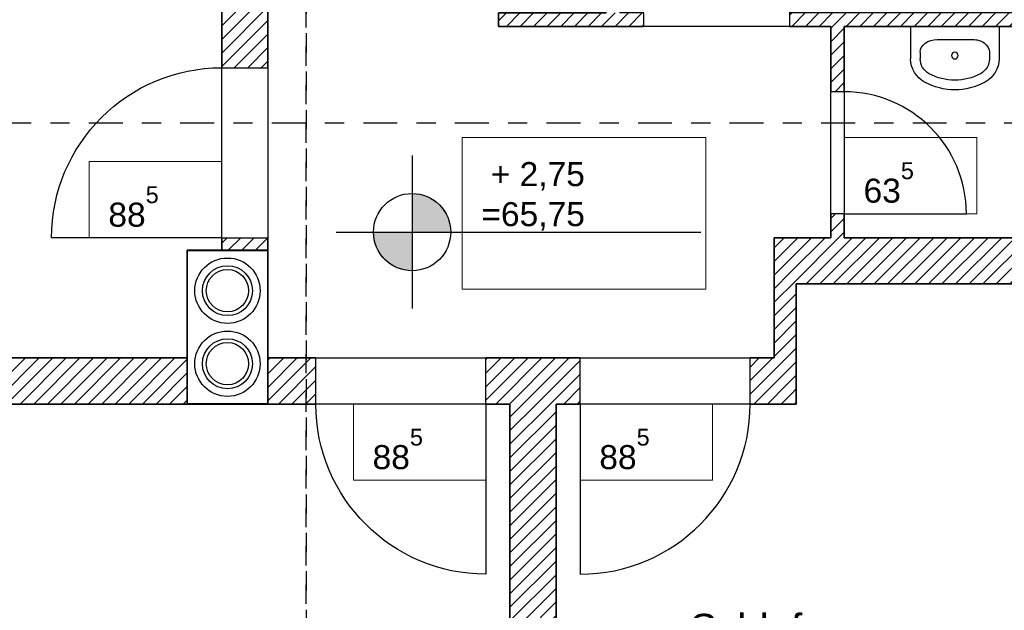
# Model space of a CAD drawing. Extents: x -24 to 471, y 36 to 85.
# Tile 27 of 86: x 138.08 to 143.21, y 42.81 to 45.88. Entities that reach past the tile are written whole.
import ezdxf
from ezdxf.enums import TextEntityAlignment as Align

# ---------------------------------------------------------------- set-up
doc = ezdxf.new("R2010")
doc.units = 0
doc.header["$MEASUREMENT"] = 0
doc.linetypes.add('Punktlinie_ eng', pattern=[0.088194, 0, -0.088194])
doc.linetypes.add('Strichpunktlinie', pattern=[0.335139, 0.176389, -0.088194, 0, -0.070556])
for name, color, linetype in [('A_1 Sanitär', 7, 'Continuous'), ('P_BM_AUSSEN', 7, 'Continuous'), ('P_ZE_BILD', 7, 'Continuous'), ('P_ZE_SYMBOL', 7, 'Continuous'), ('P_ZE_TEXT', 7, 'Continuous'), ('R_NT_INNENWAND', 7, 'Continuous'), ('R_TR_DACH', 7, 'Continuous'), ('R_TR_INNENWAND', 7, 'Continuous'), ('Räume', 7, 'Continuous')]:
    doc.layers.add(name, color=color, linetype=linetype)
doc.styles.add('ERSTELLTER_STIL_1', font='ARIAL.TTF')
doc.styles.add('ERSTELLTER_STIL_2', font='ARIAL.TTF')
doc.styles.get("Standard").update_dxf_attribs({"font": 'txt', "bigfont": 'BIGFONT.SHX'})
doc.dimstyles.new('ERSTELLTER_STIL__2', dxfattribs={"dimtxt": 0.125, "dimasz": 0.095, "dimexe": 0.18, "dimexo": 0, "dimgap": 0.09, "dimtad": 1, "dimzin": 0, "dimdsep": 46, "dimtxsty": 'ERSTELLTER_STIL_2', "dimblk": 'ARROWHEAD_6', "dimblk1": 'ARROWHEAD_6', "dimblk2": 'ARROWHEAD_6', "dimcen": 0.09, "dimclrd": 7, "dimclre": 7, "dimclrt": 7, "dimadec": 0, "dimazin": 0, "dimtfac": 1, "dimtdec": 4, "dimtmove": 0, "dimatfit": 3, "dimfxl": 0, "dimtolj": 1, "dimtzin": 0, "dimarcsym": 0})
pattern_1 = [(45, (125.866087, 0.190797), (-0.03535534, 0.03535534), [])]

# ---------------------------------------------------------------- blocks, each defined once
blk = doc.blocks.new('Flur_107_9_9', base_point=(140.2036, 47.2335))
at = {"layer": 'Räume', "linetype": 'Continuous'}
for p, q in [((139.4142, 47.4177), (139.4142, 46.5337)), ((139.4142, 47.4177), (140.993, 47.4177)), ((140.993, 47.4177), (140.993, 46.5337)), ((139.4142, 47.123), (140.993, 47.123)), ((139.4142, 46.8284), (140.993, 46.8284)), ((139.4142, 46.5337), (140.993, 46.5337))]:
    blk.add_line(p, q, dxfattribs=at)
at = {"layer": 'Räume', "linetype": 'Continuous', "flags": 128}
blk.add_lwpolyline([(140.5761, 46.7333), (140.5761, 46.8033), (141.1361, 46.8033), (141.1361, 47.7533), (139.3761, 47.7533), (139.3761, 44.6783), (139.3761, 44.1183), (142.0111, 44.1183), (142.0111, 44.7433), (142.3061, 44.7433), (142.3061, 45.8433), (140.5761, 45.8433), (140.5761, 45.9133), (141.1361, 45.9133), (141.1361, 46.7333)], close=True, dxfattribs=at)
at = {"linetype": 'Continuous', "lineweight": 0, "flags": 1}
for tag in ['floor_f', 'ROOM_AREA', 'ROOM_PERIM', 'ROOM_WALLS_SURF', 'ROOM_DOORS_SURF', 'ROOM_WINDS_SURF', 'ROOM_BASELEV', 'ROOM_HEIGHT', 'ROOM_NET_AREA', 'ROOM_REDUCED_AREA', 'ROOM_CALC_AREA', 'ROOM_VOLUME']:
    blk.add_attdef(tag, text='', height=2, dxfattribs=at).set_placement((140.2036, 46.6621), align=Align.BOTTOM_LEFT)
at = {"layer": 'Räume', "style": 'ERSTELLTER_STIL_2'}
for s, insert, char_height, attachment_point in [('{8,15 m}', (140.1711, 47.0519), 0.15, 1), ('{2}', (140.7992, 47.0633), 0.1, 1), ('{15,370}', (139.9435, 46.5782), 0.15, 7), ('{ m}', (140.5702, 46.7573), 0.15, 1)]:
    blk.add_mtext(s, dxfattribs=dict(at, insert=insert, char_height=char_height, attachment_point=attachment_point))
at = {"layer": 'Räume'}
for tag, style, p in [('ROOM_NAME', 'ERSTELLTER_STIL_1', (139.4142, 47.4468)), ('ROOM_NUMBER', 'ERSTELLTER_STIL_2', (139.532, 47.1522)), ('egf_bez', 'ERSTELLTER_STIL_2', (139.532, 46.8575)), ('ru_bez', 'ERSTELLTER_STIL_2', (139.532, 46.5629))]:
    blk.add_attdef(tag, text='', height=0.15, dxfattribs=dict(at, style=style)).set_placement(p, align=Align.BOTTOM_LEFT)
blk = doc.blocks.new('Wohnen_101_10_9', base_point=(136.4611, 42.3784))
at = {"layer": 'Räume', "linetype": 'Continuous', "flags": 128}
blk.add_lwpolyline([(135.1261, 43.8783), (135.1261, 39.9933), (140.6361, 39.9933), (140.6361, 43.8783), (139.3761, 43.8783), (138.9561, 43.8783)], close=True, dxfattribs=at)
at = {"linetype": 'Continuous', "lineweight": 0, "flags": 1}
for tag in ['floor_f', 'ROOM_AREA', 'ROOM_PERIM', 'ROOM_WALLS_SURF', 'ROOM_DOORS_SURF', 'ROOM_WINDS_SURF', 'ROOM_BASELEV', 'ROOM_HEIGHT', 'ROOM_NET_AREA', 'ROOM_REDUCED_AREA', 'ROOM_CALC_AREA', 'ROOM_VOLUME']:
    blk.add_attdef(tag, text='', height=2, dxfattribs=at).set_placement((136.4611, 41.807), align=Align.BOTTOM_LEFT)
at = {"layer": 'Räume'}
for tag, style, p in [('ROOM_NAME', 'ERSTELLTER_STIL_1', (135.6593, 42.5917)), ('ROOM_NUMBER', 'ERSTELLTER_STIL_2', (135.7772, 42.2971)), ('egf_bez', 'ERSTELLTER_STIL_2', (135.7772, 42.0024)), ('ru_bez', 'ERSTELLTER_STIL_2', (135.7772, 41.7078))]:
    blk.add_attdef(tag, text='', height=0.15, dxfattribs=dict(at, style=style)).set_placement(p, align=Align.BOTTOM_LEFT)
blk = doc.blocks.new('Küche_102_11_9', base_point=(136.4487, 45.5928))
at = {"layer": 'Räume', "linetype": 'Continuous'}
for p, q in [((135.6593, 45.7769), (135.6593, 44.893)), ((135.6593, 45.7769), (137.2381, 45.7769)), ((137.2381, 45.7769), (137.2381, 44.893)), ((135.6593, 45.4823), (137.2381, 45.4823)), ((135.6593, 45.1877), (137.2381, 45.1877)), ((135.6593, 44.893), (137.2381, 44.893))]:
    blk.add_line(p, q, dxfattribs=at)
at = {"layer": 'Räume', "linetype": 'Continuous', "flags": 128}
blk.add_lwpolyline([(139.1361, 46.3783), (135.1261, 46.3783), (135.1261, 44.1183), (138.9551, 44.1183), (138.9561, 44.1183), (138.9561, 44.6773), (138.9561, 44.6783), (139.1361, 44.6783)], close=True, dxfattribs=at)
at = {"linetype": 'Continuous', "lineweight": 0, "flags": 1}
for tag in ['floor_f', 'ROOM_AREA', 'ROOM_PERIM', 'ROOM_WALLS_SURF', 'ROOM_DOORS_SURF', 'ROOM_WINDS_SURF', 'ROOM_BASELEV', 'ROOM_HEIGHT', 'ROOM_NET_AREA', 'ROOM_REDUCED_AREA', 'ROOM_CALC_AREA', 'ROOM_VOLUME']:
    blk.add_attdef(tag, text='', height=2, dxfattribs=at).set_placement((136.4487, 45.0214), align=Align.BOTTOM_LEFT)
at = {"layer": 'Räume', "style": 'ERSTELLTER_STIL_2'}
for s, insert, char_height, attachment_point in [('{8,96 m}', (136.4163, 45.4112), 0.15, 1), ('{2}', (137.0444, 45.4226), 0.1, 1), ('{12,540}', (136.1886, 44.9374), 0.15, 7), ('{ m}', (136.8153, 45.1165), 0.15, 1)]:
    blk.add_mtext(s, dxfattribs=dict(at, insert=insert, char_height=char_height, attachment_point=attachment_point))
at = {"layer": 'Räume'}
for tag, style, p in [('ROOM_NAME', 'ERSTELLTER_STIL_1', (135.6593, 45.8061)), ('ROOM_NUMBER', 'ERSTELLTER_STIL_2', (135.7772, 45.5114)), ('egf_bez', 'ERSTELLTER_STIL_2', (135.7772, 45.2168)), ('ru_bez', 'ERSTELLTER_STIL_2', (135.7772, 44.9222))]:
    blk.add_attdef(tag, text='', height=0.15, dxfattribs=dict(at, style=style)).set_placement(p, align=Align.BOTTOM_LEFT)
blk = doc.blocks.new('WC_106_15_9', base_point=(145.3724, 44.8266))
at = {"layer": 'Räume', "linetype": 'Continuous'}
for p, q in [((144.6276, 45.0108), (144.6276, 44.1269)), ((144.6276, 45.0108), (146.1172, 45.0108)), ((146.1172, 45.0108), (146.1172, 44.1269)), ((144.6276, 44.7162), (146.1172, 44.7162)), ((144.6276, 44.4215), (146.1172, 44.4215)), ((144.6276, 44.1269), (146.1172, 44.1269))]:
    blk.add_line(p, q, dxfattribs=at)
at = {"layer": 'Räume', "linetype": 'Continuous', "flags": 128}
blk.add_lwpolyline([(142.3761, 44.7433), (143.8861, 44.7433), (143.8861, 45.8433), (142.3761, 45.8433)], close=True, dxfattribs=at)
at = {"linetype": 'Continuous', "lineweight": 0, "flags": 1}
for tag in ['floor_f', 'ROOM_AREA', 'ROOM_PERIM', 'ROOM_WALLS_SURF', 'ROOM_DOORS_SURF', 'ROOM_WINDS_SURF', 'ROOM_BASELEV', 'ROOM_HEIGHT', 'ROOM_NET_AREA', 'ROOM_REDUCED_AREA', 'ROOM_CALC_AREA', 'ROOM_VOLUME']:
    blk.add_attdef(tag, text='', height=2, dxfattribs=at).set_placement((145.3724, 44.2552), align=Align.BOTTOM_LEFT)
at = {"layer": 'Räume', "style": 'ERSTELLTER_STIL_2'}
for s, insert, char_height, attachment_point in [('{1,66 m}', (145.2954, 44.645), 0.15, 1), ('{2}', (145.9235, 44.6565), 0.1, 1), ('{5,220}', (145.1816, 44.1713), 0.15, 7), ('{ m}', (145.6945, 44.3504), 0.15, 1)]:
    blk.add_mtext(s, dxfattribs=dict(at, insert=insert, char_height=char_height, attachment_point=attachment_point))
at = {"layer": 'Räume'}
for tag, style, p in [('ROOM_NAME', 'ERSTELLTER_STIL_1', (144.6276, 45.0399)), ('ROOM_NUMBER', 'ERSTELLTER_STIL_2', (144.7454, 44.7453)), ('egf_bez', 'ERSTELLTER_STIL_2', (144.7454, 44.4507)), ('ru_bez', 'ERSTELLTER_STIL_2', (144.7454, 44.156))]:
    blk.add_attdef(tag, text='', height=0.15, dxfattribs=dict(at, style=style)).set_placement(p, align=Align.BOTTOM_LEFT)
blk = doc.blocks.new('Schlafen_108_16_9', base_point=(142.3761, 42.3784))
at = {"layer": 'Räume', "linetype": 'Continuous'}
for p, q in [((141.5743, 42.5626), (141.5743, 41.6786)), ((141.5743, 42.5626), (143.1778, 42.5626)), ((143.1778, 42.5626), (143.1778, 41.6786)), ((141.5743, 42.2679), (143.1778, 42.2679)), ((141.5743, 41.9733), (143.1778, 41.9733)), ((141.5743, 41.6786), (143.1778, 41.6786))]:
    blk.add_line(p, q, dxfattribs=at)
at = {"layer": 'Räume', "linetype": 'Continuous', "flags": 128}
blk.add_lwpolyline([(140.8761, 43.8783), (140.8761, 39.9933), (143.8861, 39.9933), (143.8861, 44.5033), (142.1261, 44.5033), (142.1261, 43.8783)], close=True, dxfattribs=at)
at = {"linetype": 'Continuous', "lineweight": 0, "flags": 1}
for tag in ['floor_f', 'ROOM_AREA', 'ROOM_PERIM', 'ROOM_WALLS_SURF', 'ROOM_DOORS_SURF', 'ROOM_WINDS_SURF', 'ROOM_BASELEV', 'ROOM_HEIGHT', 'ROOM_NET_AREA', 'ROOM_REDUCED_AREA', 'ROOM_CALC_AREA', 'ROOM_VOLUME']:
    blk.add_attdef(tag, text='', height=2, dxfattribs=at).set_placement((142.3761, 41.807), align=Align.BOTTOM_LEFT)
at = {"layer": 'Räume', "style": 'ERSTELLTER_STIL_2'}
for s, insert, char_height, attachment_point in [('{12,79 m}', (142.2421, 42.1968), 0.15, 1), ('{2}', (142.9841, 42.2082), 0.1, 1), ('{15,040}', (142.1283, 41.7231), 0.15, 7), ('{ m}', (142.7551, 41.9022), 0.15, 1)]:
    blk.add_mtext(s, dxfattribs=dict(at, insert=insert, char_height=char_height, attachment_point=attachment_point))
at = {"layer": 'Räume'}
for tag, style, p in [('ROOM_NAME', 'ERSTELLTER_STIL_1', (141.5743, 42.5917)), ('ROOM_NUMBER', 'ERSTELLTER_STIL_2', (141.6922, 42.2971)), ('egf_bez', 'ERSTELLTER_STIL_2', (141.6922, 42.0024)), ('ru_bez', 'ERSTELLTER_STIL_2', (141.6922, 41.7078))]:
    blk.add_attdef(tag, text='', height=0.15, dxfattribs=dict(at, style=style)).set_placement(p, align=Align.BOTTOM_LEFT)
blk = doc.blocks.new('Wand_30_9', base_point=(140.8761, 39.6283))
at = {"layer": 'R_TR_INNENWAND', "linetype": 'Continuous'}
h = blk.add_hatch(dxfattribs=at)
h.set_pattern_fill('MW_HLZ_0009', color=256, style=0, pattern_type=2)
h.set_pattern_definition(pattern_1)
h.paths.add_polyline_path([(140.8761, 39.9933), (140.8761, 43.8783), (140.6361, 43.8783), (140.6361, 39.9933)], flags=0)
for p, q in [((140.6361, 43.8783), (140.6361, 39.9933)), ((140.8761, 39.9933), (140.8761, 43.8783))]:
    blk.add_line(p, q, dxfattribs=at)
blk = doc.blocks.new('Wand_31_9', base_point=(142.1261, 44.5033))
at = {"layer": 'R_TR_INNENWAND', "linetype": 'Continuous'}
h = blk.add_hatch(dxfattribs=at)
h.set_pattern_fill('MW_HLZ_0009', color=256, style=0, pattern_type=2)
h.set_pattern_definition(pattern_1)
h.paths.add_polyline_path([(142.1261, 44.5033), (143.8861, 44.5033), (143.8861, 44.7433), (142.0111, 44.7433)], flags=0)
for p, q in [((142.3061, 44.7433), (142.0111, 44.7433)), ((143.8861, 44.7433), (142.3761, 44.7433)), ((142.1261, 44.5033), (143.8861, 44.5033))]:
    blk.add_line(p, q, dxfattribs=at)
blk = doc.blocks.new('Einfache Tür 1-Fl 12')
at = {"layer": 'R_TR_INNENWAND', "linetype": 'Continuous'}
blk.add_line((0.4425, 0), (0.4425, 0.885), dxfattribs=at)
blk.add_arc((0.4425, 0), 0.885, 90, 180, dxfattribs=at)
blk = doc.blocks.new('Wand_33_9', base_point=(139.1361, 44.6783))
at = {"layer": 'R_TR_INNENWAND', "linetype": 'Continuous'}
h = blk.add_hatch(dxfattribs=at)
h.set_pattern_fill('MW_HLZ_0009', color=256, style=0, pattern_type=2)
h.set_pattern_definition(pattern_1)
h.paths.add_polyline_path([(139.3761, 50.2533), (139.1361, 50.2533), (139.1361, 47.6283), (139.3761, 47.6283)], flags=0)
h = blk.add_hatch(dxfattribs=at)
h.set_pattern_fill('MW_HLZ_0009', color=256, style=0, pattern_type=2)
h.set_pattern_definition(pattern_1)
h.paths.add_polyline_path([(139.1361, 45.6283), (139.3761, 45.6283), (139.3761, 46.7433), (139.1361, 46.7433)], flags=0)
h = blk.add_hatch(dxfattribs=at)
h.set_pattern_fill('MW_HLZ_0009', color=256, style=0, pattern_type=2)
h.set_pattern_definition(pattern_1)
h.paths.add_polyline_path([(139.1361, 44.6783), (139.3761, 44.6783), (139.3761, 44.7433), (139.1361, 44.7433)], flags=0)
for p, q in [((139.1361, 50.2533), (139.1361, 47.6283)), ((139.3761, 47.9933), (139.3761, 50.2533)), ((139.3761, 47.6283), (139.3761, 47.7533)), ((139.1361, 47.6283), (139.3761, 47.6283)), ((139.1361, 46.7433), (139.3761, 46.7433)), ((139.1361, 46.7433), (139.1361, 46.6183)), ((139.3761, 45.6283), (139.3761, 46.7433)), ((139.1361, 46.3783), (139.1361, 45.6283)), ((139.1361, 45.6283), (139.3761, 45.6283)), ((139.1361, 44.7433), (139.3761, 44.7433)), ((139.1361, 44.7433), (139.1361, 44.6783)), ((139.3761, 44.6783), (139.3761, 44.7433))]:
    blk.add_line(p, q, dxfattribs=at)
at = {"layer": 'R_TR_INNENWAND', "linetype": 'Continuous', "xscale": -1, "rotation": 90}
for p in [(139.1361, 47.1858), (139.1361, 45.1858)]:
    blk.add_blockref('Einfache Tür 1-Fl 12', p, dxfattribs=at)
blk = doc.blocks.new('Einfache Tür 1-Fl 12_3')
at = {"layer": 'R_NT_INNENWAND', "linetype": 'Continuous'}
blk.add_line((0.38, 0), (0.38, 0.76), dxfattribs=at)
blk.add_arc((0.38, 0), 0.76, 90, 180, dxfattribs=at)
blk = doc.blocks.new('Wand_35_9', base_point=(143.8861, 45.8433))
at = {"layer": 'R_NT_INNENWAND', "linetype": 'Continuous'}
h = blk.add_hatch(dxfattribs=at)
h.set_pattern_fill('MW_HLZ_0009', color=256, style=0, pattern_type=2)
h.set_pattern_definition(pattern_1)
h.paths.add_polyline_path([(140.5761, 45.9133), (140.5761, 45.8433), (141.3311, 45.8433), (141.3311, 45.9133)], flags=0)
h = blk.add_hatch(dxfattribs=at)
h.set_pattern_fill('MW_HLZ_0009', color=256, style=0, pattern_type=2)
h.set_pattern_definition(pattern_1)
h.paths.add_polyline_path([(143.8861, 45.9133), (142.0911, 45.9133), (142.0911, 45.8433), (143.8861, 45.8433)], flags=0)
for p, q in [((141.1361, 45.9133), (140.5761, 45.9133)), ((140.5761, 45.9133), (140.5761, 45.8433)), ((141.3311, 45.9133), (141.2061, 45.9133)), ((141.3311, 45.9133), (141.3311, 45.8433)), ((142.0911, 45.9133), (142.0911, 45.8433)), ((143.8861, 45.9133), (142.0911, 45.9133)), ((143.8861, 45.8433), (143.8861, 45.9133)), ((140.5761, 45.8433), (141.3311, 45.8433)), ((142.0911, 45.8433), (142.3061, 45.8433)), ((142.3761, 45.8433), (143.8861, 45.8433))]:
    blk.add_line(p, q, dxfattribs=at)
at = {"layer": 'R_NT_INNENWAND', "linetype": 'Continuous', "xscale": -1}
blk.add_blockref('Einfache Tür 1-Fl 12_3', (141.7111, 45.9133), dxfattribs=at)
blk = doc.blocks.new('Einfache Tür 1-Fl 12_4')
at = {"layer": 'R_NT_INNENWAND', "linetype": 'Continuous'}
blk.add_line((0.3175, 0), (0.3175, 0.635), dxfattribs=at)
blk.add_arc((0.3175, 0), 0.635, 90, 180, dxfattribs=at)
blk = doc.blocks.new('Wand_36_9', base_point=(142.3761, 44.5033))
at = {"layer": 'R_NT_INNENWAND', "linetype": 'Continuous'}
h = blk.add_hatch(dxfattribs=at)
h.set_pattern_fill('MW_HLZ_0009', color=256, style=0, pattern_type=2)
h.set_pattern_definition(pattern_1)
h.paths.add_polyline_path([(142.3761, 45.8433), (142.3061, 45.8433), (142.3061, 45.5033), (142.3761, 45.5033)], flags=0)
h = blk.add_hatch(dxfattribs=at)
h.set_pattern_fill('MW_HLZ_0009', color=256, style=0, pattern_type=2)
h.set_pattern_definition(pattern_1)
h.paths.add_polyline_path([(142.3061, 44.7433), (142.3761, 44.7433), (142.3761, 44.8683), (142.3061, 44.8683)], flags=0)
for p, q in [((142.3061, 45.8433), (142.3061, 45.5033)), ((142.3761, 45.5033), (142.3761, 45.8433)), ((142.3761, 45.5033), (142.3061, 45.5033)), ((142.3761, 44.8683), (142.3061, 44.8683)), ((142.3061, 44.8683), (142.3061, 44.7433)), ((142.3761, 44.7433), (142.3761, 44.8683))]:
    blk.add_line(p, q, dxfattribs=at)
at = {"layer": 'R_NT_INNENWAND', "linetype": 'Continuous', "rotation": -90.00000000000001}
blk.add_blockref('Einfache Tür 1-Fl 12_4', (142.3761, 45.1858), dxfattribs=at)
blk = doc.blocks.new('Wand_38_9', base_point=(142.1261, 43.8783))
at = {"layer": 'R_NT_INNENWAND', "linetype": 'Continuous'}
h = blk.add_hatch(dxfattribs=at)
h.set_pattern_fill('MW_HLZ_0009', color=256, style=0, pattern_type=2)
h.set_pattern_definition(pattern_1)
h.paths.add_polyline_path([(142.1261, 43.8783), (142.1261, 44.5033), (142.0111, 44.7433), (142.0111, 44.1183)], flags=0)
for p, q in [((142.0111, 44.7433), (142.0111, 44.1183)), ((142.1261, 43.8783), (142.1261, 44.5033))]:
    blk.add_line(p, q, dxfattribs=at)
blk = doc.blocks.new('Wand_39_9', base_point=(139.3751, 44.6783))
at = {"layer": 'R_NT_INNENWAND', "linetype": 'Continuous'}
h = blk.add_hatch(dxfattribs=at)
h.set_pattern_fill('MW_HLZ_0009', color=256, style=0, pattern_type=2)
h.set_pattern_definition(pattern_1)
h.paths.add_polyline_path([(139.3751, 44.6773), (139.3751, 43.8793), (139.3761, 43.8783), (139.3761, 44.6783)], flags=0)
for p, q in [((139.3751, 44.6773), (139.3751, 43.8793)), ((139.3761, 43.8783), (139.3761, 44.6783))]:
    blk.add_line(p, q, dxfattribs=at)
blk = doc.blocks.new('Wand_40_9', base_point=(139.3751, 43.8793))
at = {"layer": 'R_NT_INNENWAND', "linetype": 'Continuous'}
h = blk.add_hatch(dxfattribs=at)
h.set_pattern_fill('MW_HLZ_0009', color=256, style=0, pattern_type=2)
h.set_pattern_definition(pattern_1)
h.paths.add_polyline_path([(139.3751, 43.8793), (138.9571, 43.8793), (138.9561, 43.8783), (139.3761, 43.8783)], flags=0)
for p, q in [((138.9561, 43.8783), (139.3761, 43.8783)), ((139.3751, 43.8793), (138.9571, 43.8793))]:
    blk.add_line(p, q, dxfattribs=at)
blk = doc.blocks.new('Wand_41_9', base_point=(138.9561, 43.8783))
at = {"layer": 'R_NT_INNENWAND', "linetype": 'Continuous'}
h = blk.add_hatch(dxfattribs=at)
h.set_pattern_fill('MW_HLZ_0009', color=256, style=0, pattern_type=2)
h.set_pattern_definition(pattern_1)
h.paths.add_polyline_path([(138.9561, 43.8783), (138.9561, 44.1183), (138.9551, 44.1183)], flags=0)
for p, q in [((138.9561, 44.1183), (138.9551, 44.1183)), ((138.9561, 43.8783), (138.9561, 44.1183))]:
    blk.add_line(p, q, dxfattribs=at)
blk.add_point((138.9551, 44.1183), dxfattribs=at)
blk = doc.blocks.new('Wand_42_9', base_point=(135.1261, 43.8783))
at = {"layer": 'R_TR_INNENWAND', "linetype": 'Continuous'}
h = blk.add_hatch(dxfattribs=at)
h.set_pattern_fill('MW_HLZ_0009', color=256, style=0, pattern_type=2)
h.set_pattern_definition(pattern_1)
h.paths.add_polyline_path([(135.1261, 43.8783), (138.9561, 43.8783), (138.9551, 44.1183), (135.1261, 44.1183)], flags=0)
for p, q in [((138.9551, 44.1183), (135.1261, 44.1183)), ((135.1261, 43.8783), (138.9561, 43.8783))]:
    blk.add_line(p, q, dxfattribs=at)
blk = doc.blocks.new('Einfache Tür 1-Fl 12_5')
at = {"layer": 'R_TR_INNENWAND', "linetype": 'Continuous'}
blk.add_line((0.4425, 0), (0.4425, 0.885), dxfattribs=at)
blk.add_arc((0.4425, 0), 0.885, 90, 180, dxfattribs=at)
blk = doc.blocks.new('Einfache Tür 1-Fl 12_6')
at = {"layer": 'R_TR_INNENWAND', "linetype": 'Continuous'}
blk.add_line((0.4425, 0), (0.4425, 0.885), dxfattribs=at)
blk.add_arc((0.4425, 0), 0.885, 90, 180, dxfattribs=at)
blk = doc.blocks.new('Wand_43_9', base_point=(139.3761, 43.8783))
at = {"layer": 'R_TR_INNENWAND', "linetype": 'Continuous'}
h = blk.add_hatch(dxfattribs=at)
h.set_pattern_fill('MW_HLZ_0009', color=256, style=0, pattern_type=2)
h.set_pattern_definition(pattern_1)
h.paths.add_polyline_path([(139.3761, 43.8783), (139.6261, 43.8783), (139.6261, 44.1183), (139.3761, 44.1183)], flags=0)
h = blk.add_hatch(dxfattribs=at)
h.set_pattern_fill('MW_HLZ_0009', color=256, style=0, pattern_type=2)
h.set_pattern_definition(pattern_1)
h.paths.add_polyline_path([(140.5111, 43.8783), (141.0011, 43.8783), (141.0011, 44.1183), (140.5111, 44.1183)], flags=0)
h = blk.add_hatch(dxfattribs=at)
h.set_pattern_fill('MW_HLZ_0009', color=256, style=0, pattern_type=2)
h.set_pattern_definition(pattern_1)
h.paths.add_polyline_path([(141.8861, 43.8783), (142.1261, 43.8783), (142.0111, 44.1183), (141.8861, 44.1183)], flags=0)
for p, q in [((139.6261, 44.1183), (139.3761, 44.1183)), ((139.3761, 44.1183), (139.3761, 43.8783)), ((139.6261, 43.8783), (139.6261, 44.1183)), ((140.5111, 43.8783), (140.5111, 44.1183)), ((141.0011, 44.1183), (140.5111, 44.1183)), ((141.0011, 43.8783), (141.0011, 44.1183)), ((141.8861, 43.8783), (141.8861, 44.1183)), ((142.0111, 44.1183), (141.8861, 44.1183)), ((139.3761, 43.8783), (139.6261, 43.8783)), ((140.5111, 43.8783), (140.6361, 43.8783)), ((140.8761, 43.8783), (141.0011, 43.8783)), ((141.8861, 43.8783), (142.1261, 43.8783))]:
    blk.add_line(p, q, dxfattribs=at)
at = {"layer": 'R_TR_INNENWAND', "linetype": 'Continuous', "xscale": -1, "rotation": 180}
blk.add_blockref('Einfache Tür 1-Fl 12_6', (140.0686, 43.8783), dxfattribs=at)
at = {"layer": 'R_TR_INNENWAND', "linetype": 'Continuous', "rotation": 180}
blk.add_blockref('Einfache Tür 1-Fl 12_5', (141.4436, 43.8783), dxfattribs=at)
blk = doc.blocks.new('Wand_44_9', base_point=(138.9571, 43.8793))
at = {"layer": 'R_NT_INNENWAND', "linetype": 'Continuous'}
h = blk.add_hatch(dxfattribs=at)
h.set_pattern_fill('MW_HLZ_0009', color=256, style=0, pattern_type=2)
h.set_pattern_definition(pattern_1)
h.paths.add_polyline_path([(138.9571, 43.8793), (138.9571, 44.6773), (138.9561, 44.6773), (138.9561, 43.8783)], flags=0)
for p, q in [((138.9561, 44.6773), (138.9561, 43.8783)), ((138.9571, 43.8793), (138.9571, 44.6773))]:
    blk.add_line(p, q, dxfattribs=at)
blk = doc.blocks.new('Wand_45_9', base_point=(138.9561, 44.6783))
at = {"layer": 'R_NT_INNENWAND', "linetype": 'Continuous'}
h = blk.add_hatch(dxfattribs=at)
h.set_pattern_fill('MW_HLZ_0009', color=256, style=0, pattern_type=2)
h.set_pattern_definition(pattern_1)
h.paths.add_polyline_path([(138.9561, 44.6773), (139.3751, 44.6773), (139.3761, 44.6783), (138.9561, 44.6783)], flags=0)
for p, q in [((139.1361, 44.6783), (138.9561, 44.6783)), ((138.9561, 44.6783), (138.9561, 44.6773)), ((138.9571, 44.6773), (139.3751, 44.6773)), ((139.3761, 44.6783), (139.3751, 44.6783))]:
    blk.add_line(p, q, dxfattribs=at)
blk = doc.blocks.new('Dachfläche_1_9', base_point=(139.5761, 50.8083))
at = {"layer": 'R_TR_DACH', "linetype": 'Punktlinie_ eng', "flags": 128}
blk.add_lwpolyline([(139.5761, 50.8083), (134.2611, 50.8083), (134.2611, 39.4383), (139.5761, 39.4383)], close=True, dxfattribs=at)
blk = doc.blocks.new('Dachfläche_2_9', base_point=(139.5761, 50.8083))
at = {"layer": 'R_TR_DACH', "linetype": 'Punktlinie_ eng', "flags": 128}
blk.add_lwpolyline([(139.5761, 50.8083), (139.5761, 39.4383), (144.8911, 39.4383), (144.8911, 50.8083)], close=True, dxfattribs=at)
blk = doc.blocks.new('Handwaschbecken 14')
at = {"layer": 'A_1 Sanitär', "linetype": 'Continuous'}
for p, q in [((-0.23, 0), (-0.23, -0.168)), ((0.23, 0), (-0.23, 0)), ((0.23, 0), (0.23, -0.168)), ((-0.0911, -0.0677), (-0.0911, -0.0677)), ((0.0911, -0.0677), (-0.0911, -0.0677)), ((-0.18, -0.1344), (-0.18, -0.168)), ((0.18, -0.1344), (0.18, -0.168))]:
    blk.add_line(p, q, dxfattribs=at)
blk.add_circle((0, -0.1519), 0.0175, dxfattribs=at)
for centre, radius, start, end in [((-0.0911, -0.168), 0.1389, 180, 241.5254), ((-0.0911, -0.168), 0.0889, 180, 241.5254), ((0.0911, -0.168), 0.0889, 298.4746, 0), ((0.0911, -0.168), 0.1389, 298.4746, 0), ((0, 0), 0.28, 241.5254, 298.4746), ((0, 0), 0.33, 241.5254, 298.4746)]:
    blk.add_arc(centre, radius, start, end, dxfattribs=at)
for centre, major_axis, start_param, end_param in [((-0.0911, -0.1344), (0.0889, 0), 1.570796, 3.141593), ((0.0911, -0.1344), (-0.0889, 0), 3.141593, 4.712389)]:
    blk.add_ellipse(centre, major_axis=major_axis, ratio=0.750558, start_param=start_param, end_param=end_param, dxfattribs=at)
blk = doc.blocks.new('Schornstein_2_Zug 14_2')
at = {"layer": 'A_1 Sanitär', "linetype": 'Continuous'}
for p, q in [((-0.4, 0.21), (0.4, 0.21)), ((-0.4, -0.21), (-0.4, 0.21)), ((0.4, -0.21), (0.4, 0.21)), ((0.4, -0.21), (-0.4, -0.21))]:
    blk.add_line(p, q, dxfattribs=at)
for centre, radius in [((-0.19, 0), 0.17), ((0.19, 0), 0.17), ((-0.19, 0), 0.13), ((-0.19, 0), 0.11), ((0.19, 0), 0.13), ((0.19, 0), 0.11)]:
    blk.add_circle(centre, radius, dxfattribs=at)
blk = doc.blocks.new('*D206', base_point=(125.8661, 0.1908))
at = {"layer": 'P_BM_AUSSEN', "linetype": 'Continuous'}
for p, q in [((147.972, 39.6783), (148.072, 39.5783)), ((148.1158, 39.6283), (147.9283, 39.6283)), ((148.022, 38.2283), (148.022, 39.6283)), ((147.972, 38.2783), (148.072, 38.1783)), ((148.1158, 38.2283), (147.9283, 38.2283)), ((148.022, 38.1533), (148.022, 38.2283))]:
    blk.add_line(p, q, dxfattribs=at)
at = {"layer": 'P_BM_AUSSEN', "char_height": 0.125, "attachment_point": 7, "rotation": 90, "style": 'ERSTELLTER_STIL_2'}
for s, insert in [('{90}', (147.997, 50.9734)), ('{10,99}', (147.997, 44.9096)), ('{1,40}', (147.997, 38.762))]:
    blk.add_mtext(s, dxfattribs=dict(at, insert=insert))
blk = doc.blocks.new('ARROWHEAD_6')
at = {"color": 0, "linetype": 'Continuous', "lineweight": 0}
for p, q in [((0, 0), (-1, 0)), ((-0.5, -0.5), (0.5, 0.5))]:
    blk.add_line(p, q, dxfattribs=at)
blk = doc.blocks.new('*D208', base_point=(125.8661, 0.1908))
at = {"layer": 'P_BM_AUSSEN', "linetype": 'Continuous'}
for p, q in [((148.072, 51.4683), (147.972, 51.5683)), ((148.022, 51.5183), (148.022, 51.5933)), ((148.1158, 51.5183), (147.9283, 51.5183)), ((148.022, 50.6183), (148.022, 51.5183)), ((147.972, 50.6683), (148.072, 50.5683)), ((148.1158, 50.6183), (147.9283, 50.6183))]:
    blk.add_line(p, q, dxfattribs=at)
at = {"layer": 'P_BM_AUSSEN', "char_height": 0.125, "attachment_point": 7, "rotation": 90, "style": 'ERSTELLTER_STIL_2'}
for s, insert in [('{90}', (147.997, 50.9734)), ('{10,99}', (147.997, 44.9096)), ('{1,40}', (147.997, 38.762))]:
    blk.add_mtext(s, dxfattribs=dict(at, insert=insert))

msp = doc.modelspace()

# ---------------------------------------------------------------- hatches: boundary and pattern name
at = {"layer": 'P_ZE_SYMBOL', "linetype": 'Continuous'}
for points in [[(140.3278, 44.773, 0.414214), (140.1269, 44.9739), (140.1269, 44.773)], [(140.1269, 44.5721), (140.1269, 44.773), (139.926, 44.773, 0.414214)]]:
    msp.add_hatch(color=256, dxfattribs=at).paths.add_polyline_path(points, flags=0)

# ---------------------------------------------------------------- linework, layer by layer
at = {"layer": 'P_ZE_BILD', "linetype": 'Strichpunktlinie'}
msp.add_line((133.6805, 45.3424), (145.1334, 45.3424), dxfattribs=at)
at = {"layer": 'P_ZE_SYMBOL', "linetype": 'Continuous'}
for p, q in [((140.1269, 45.1724), (140.1269, 44.3763)), ((139.7324, 44.773), (140.5321, 44.773)), ((140.5321, 44.773), (141.6292, 44.773))]:
    msp.add_line(p, q, dxfattribs=at)
at = {"layer": 'P_ZE_SYMBOL', "color": 255, "linetype": 'Continuous', "lineweight": 18, "flags": 128}
msp.add_lwpolyline([(140.3873, 45.2659), (141.6558, 45.2659), (141.6558, 44.4766), (140.3873, 44.4766)], close=True, dxfattribs=at)
for points in [[(140.3278, 44.773, 0.414214), (140.1269, 44.9739), (140.1269, 44.773)], [(140.1269, 44.5721), (140.1269, 44.773), (139.926, 44.773, 0.414214)]]:
    msp.add_lwpolyline(points, format="xyb", close=True, dxfattribs=at)
at = {"layer": 'P_ZE_SYMBOL', "linetype": 'Continuous'}
msp.add_circle((140.1269, 44.773), 0.2009, dxfattribs=at)
at = {"layer": 'P_ZE_TEXT', "color": 255, "linetype": 'Continuous', "lineweight": 18, "flags": 128}
for points in [[(142.3761, 45.2647), (143.0659, 45.2647), (143.0659, 44.8683), (142.3761, 44.8683)], [(138.4463, 45.1397), (139.1361, 45.1397), (139.1361, 44.7433), (138.4463, 44.7433)], [(139.8213, 43.8783), (140.5111, 43.8783), (140.5111, 43.4819), (139.8213, 43.4819)], [(141.0011, 43.8783), (141.6909, 43.8783), (141.6909, 43.4819), (141.0011, 43.4819)]]:
    msp.add_lwpolyline(points, close=True, dxfattribs=at)

# ---------------------------------------------------------------- block references
at = {"layer": 'A_1 Sanitär', "linetype": 'Continuous', "xscale": -1}
msp.add_blockref('Handwaschbecken 14', (142.9512, 45.8433), dxfattribs=at)
at = {"layer": 'A_1 Sanitär', "linetype": 'Continuous', "rotation": 90}
msp.add_blockref('Schornstein_2_Zug 14_2', (139.1661, 44.2783), dxfattribs=at)
at = {"layer": 'R_NT_INNENWAND'}
for name, p in [('Wand_35_9', (143.8861, 45.8433)), ('Wand_36_9', (142.3761, 44.5033)), ('Wand_38_9', (142.1261, 43.8783)), ('Wand_45_9', (138.9561, 44.6783)), ('Wand_44_9', (138.9571, 43.8793)), ('Wand_39_9', (139.3751, 44.6783)), ('Wand_41_9', (138.9561, 43.8783)), ('Wand_40_9', (139.3751, 43.8793))]:
    msp.add_blockref(name, p, dxfattribs=at)
at = {"layer": 'R_TR_DACH', "linetype": 'Continuous'}
for name in ['Dachfläche_1_9', 'Dachfläche_2_9']:
    msp.add_blockref(name, (139.5761, 50.8083), dxfattribs=at)
at = {"layer": 'R_TR_INNENWAND'}
for name, p in [('Wand_33_9', (139.1361, 44.6783)), ('Wand_31_9', (142.1261, 44.5033)), ('Wand_42_9', (135.1261, 43.8783)), ('Wand_43_9', (139.3761, 43.8783)), ('Wand_30_9', (140.8761, 39.6283))]:
    msp.add_blockref(name, p, dxfattribs=at)
at = {"layer": 'Räume', "linetype": 'Continuous'}
ref = msp.add_blockref('Flur_107_9_9', (140.2036, 47.2335), dxfattribs=at)
ref.add_attrib('ROOM_NAME', 'Flur', dxfattribs={"color": 7, "linetype": 'Continuous', "height": 0.15, "style": 'ERSTELLTER_STIL_1'}).set_placement((139.4142, 47.4468), align=Align.BOTTOM_LEFT)
ref.add_attrib('ROOM_NUMBER', '107', dxfattribs={"color": 7, "linetype": 'Continuous', "height": 0.15, "style": 'ERSTELLTER_STIL_2'}).set_placement((139.532, 47.1522), align=Align.BOTTOM_LEFT)
ref.add_attrib('egf_bez', 'NGF:', dxfattribs={"color": 7, "linetype": 'Continuous', "height": 0.15, "style": 'ERSTELLTER_STIL_2'}).set_placement((139.532, 46.8575), align=Align.BOTTOM_LEFT)
ref.add_attrib('ru_bez', 'RU:', dxfattribs={"color": 7, "linetype": 'Continuous', "height": 0.15, "style": 'ERSTELLTER_STIL_2'}).set_placement((139.532, 46.5629), align=Align.BOTTOM_LEFT)
ref = msp.add_blockref('Küche_102_11_9', (136.4487, 45.5928), dxfattribs=at)
ref.add_attrib('ROOM_NAME', 'Küche', dxfattribs={"color": 7, "linetype": 'Continuous', "height": 0.15, "style": 'ERSTELLTER_STIL_1'}).set_placement((135.6593, 45.8061), align=Align.BOTTOM_LEFT)
ref.add_attrib('ROOM_NUMBER', '102', dxfattribs={"color": 7, "linetype": 'Continuous', "height": 0.15, "style": 'ERSTELLTER_STIL_2'}).set_placement((135.7772, 45.5114), align=Align.BOTTOM_LEFT)
ref.add_attrib('egf_bez', 'NGF:', dxfattribs={"color": 7, "linetype": 'Continuous', "height": 0.15, "style": 'ERSTELLTER_STIL_2'}).set_placement((135.7772, 45.2168), align=Align.BOTTOM_LEFT)
ref.add_attrib('ru_bez', 'RU:', dxfattribs={"color": 7, "linetype": 'Continuous', "height": 0.15, "style": 'ERSTELLTER_STIL_2'}).set_placement((135.7772, 44.9222), align=Align.BOTTOM_LEFT)
ref = msp.add_blockref('WC_106_15_9', (145.3724, 44.8266), dxfattribs=at)
ref.add_attrib('ROOM_NAME', 'WC', dxfattribs={"color": 7, "linetype": 'Continuous', "height": 0.15, "style": 'ERSTELLTER_STIL_1'}).set_placement((144.6276, 45.0399), align=Align.BOTTOM_LEFT)
ref.add_attrib('ROOM_NUMBER', '106', dxfattribs={"color": 7, "linetype": 'Continuous', "height": 0.15, "style": 'ERSTELLTER_STIL_2'}).set_placement((144.7454, 44.7453), align=Align.BOTTOM_LEFT)
ref.add_attrib('egf_bez', 'NGF:', dxfattribs={"color": 7, "linetype": 'Continuous', "height": 0.15, "style": 'ERSTELLTER_STIL_2'}).set_placement((144.7454, 44.4507), align=Align.BOTTOM_LEFT)
ref.add_attrib('ru_bez', 'RU:', dxfattribs={"color": 7, "linetype": 'Continuous', "height": 0.15, "style": 'ERSTELLTER_STIL_2'}).set_placement((144.7454, 44.156), align=Align.BOTTOM_LEFT)
ref = msp.add_blockref('Schlafen_108_16_9', (142.3761, 42.3784), dxfattribs=at)
ref.add_attrib('ROOM_NAME', 'Schlafen', dxfattribs={"color": 7, "linetype": 'Continuous', "height": 0.15, "style": 'ERSTELLTER_STIL_1'}).set_placement((141.5743, 42.5917), align=Align.BOTTOM_LEFT)
ref.add_attrib('ROOM_NUMBER', '108', dxfattribs={"color": 7, "linetype": 'Continuous', "height": 0.15, "style": 'ERSTELLTER_STIL_2'}).set_placement((141.6922, 42.2971), align=Align.BOTTOM_LEFT)
ref.add_attrib('egf_bez', 'NGF:', dxfattribs={"color": 7, "linetype": 'Continuous', "height": 0.15, "style": 'ERSTELLTER_STIL_2'}).set_placement((141.6922, 42.0024), align=Align.BOTTOM_LEFT)
ref.add_attrib('ru_bez', 'RU:', dxfattribs={"color": 7, "linetype": 'Continuous', "height": 0.15, "style": 'ERSTELLTER_STIL_2'}).set_placement((141.6922, 41.7078), align=Align.BOTTOM_LEFT)
msp.add_blockref('Wohnen_101_10_9', (136.4611, 42.3784), dxfattribs=at)

# ---------------------------------------------------------------- texts
at = {"layer": 'P_ZE_SYMBOL', "linetype": 'Continuous', "insert": (140.4873, 45.1373), "char_height": 0.125, "width": 1.068534, "attachment_point": 1, "style": 'ERSTELLTER_STIL_1'}
msp.add_mtext('{ + 2,75\\P=65,75\\P}', dxfattribs=at)
at = {"layer": 'P_ZE_TEXT', "linetype": 'Continuous', "char_height": 0.125, "attachment_point": 1, "style": 'ERSTELLTER_STIL_2'}
for s, insert in [('{63\\A1{\\H0.7x;\\S5^  ;}}', (142.4761, 45.1362)), ('{88\\A1{\\H0.7x;\\S5^  ;}}', (138.5463, 45.0112)), ('{88\\A1{\\H0.7x;\\S5^  ;}}', (139.9213, 43.7497)), ('{88\\A1{\\H0.7x;\\S5^  ;}}', (141.1011, 43.7497))]:
    msp.add_mtext(s, dxfattribs=dict(at, insert=insert))

# ---------------------------------------------------------------- dimensions: what is measured, and where the dimension line sits
at = {"layer": 'P_BM_AUSSEN', "linetype": 'Continuous'}
for p1, p2, picture, middle in [((144.2511, 50.6183), (141.2761, 51.5183), '*D208', (147.9345, 51.0672)), ((140.0111, 38.2283), (144.2511, 39.6283), '*D206', (147.9345, 38.9283))]:
    dim = msp.add_linear_dim(base=(148.022, 38.2283), p1=p1, p2=p2, angle=90, dimstyle='ERSTELLTER_STIL__2', dxfattribs=at)
    dim.commit()
    dim.dimension.update_dxf_attribs({"geometry": picture, "text_midpoint": middle})

doc.saveas('drawing.dxf')
